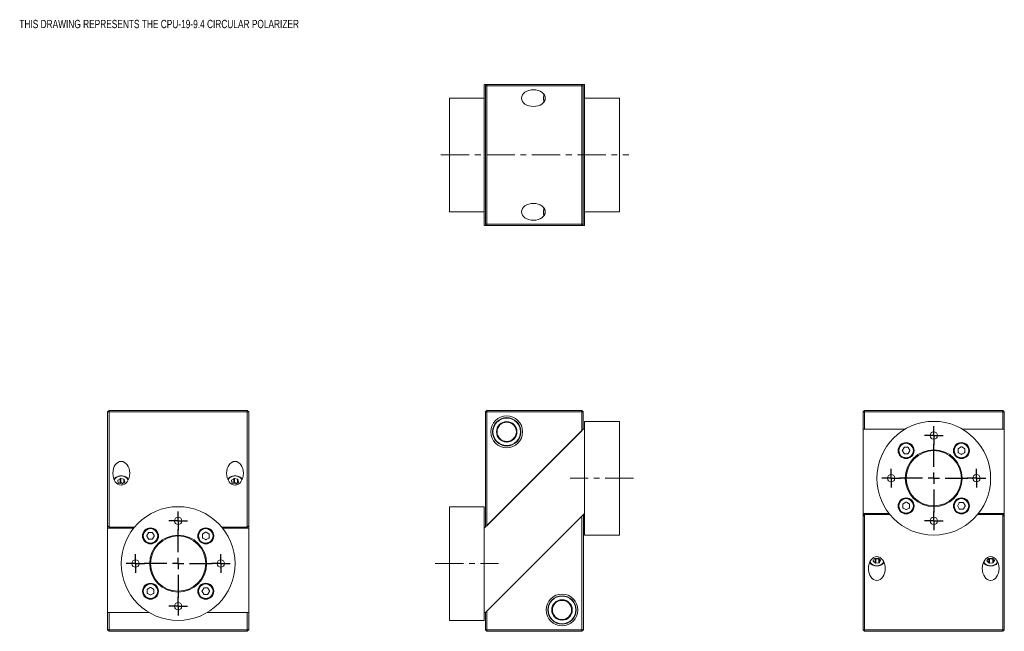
# Model space of a CAD drawing. Header units: inches. Extents: x 1.7 to 19.1, y 4.8 to 15.5.
import ezdxf

# ---------------------------------------------------------------- set-up
doc = ezdxf.new("R2010")
doc.units = ezdxf.units.IN
doc.header["$MEASUREMENT"] = 0
doc.linetypes.add('CENTERX2', pattern=[0.8, 0.5, -0.1, 0.1, -0.1])
doc.layers.add('SLD-0', color=7, linetype='Continuous')
doc.styles.add('SLDTEXTSTYLE0', font='TXT', dxfattribs={"width": 0.75})

# ---------------------------------------------------------------- blocks, each defined once
blk = doc.blocks.new('SW_CENTERMARKSYMBOL_0')
at = {"layer": 'SLD-0', "color": 0}
for p, q in [((0, 0.2), (0, 0.6)), ((-0.2, 0), (-0.6, 0)), ((0, 0), (-0.1, 0)), ((0, 0), (0, 0.1)), ((0, 0), (0, -0.1)), ((0, 0), (0.1, 0)), ((0.2, 0), (0.6, 0)), ((0, -0.2), (0, -0.6))]:
    blk.add_line(p, q, dxfattribs=at)
blk = doc.blocks.new('SW_CENTERMARKSYMBOL_1')
at = {"layer": 'SLD-0', "color": 0}
for p, q in [((-0.1, 0), (-0.165, 0)), ((0, 0), (-0.1, 0)), ((0, 0.1), (0, 0.165)), ((0, 0), (0, 0.1)), ((0, 0), (0, -0.1)), ((0, 0), (0.1, 0)), ((0.1, 0), (0.165, 0)), ((0, -0.1), (0, -0.165))]:
    blk.add_line(p, q, dxfattribs=at)
blk = doc.blocks.new('SW_CENTERMARKSYMBOL_2')
at = {"layer": 'SLD-0', "color": 0}
for p, q in [((-0.1, 0), (-0.165, 0)), ((0, 0), (-0.1, 0)), ((0, 0.1), (0, 0.165)), ((0, 0), (0, 0.1)), ((0, 0), (0, -0.1)), ((0, 0), (0.1, 0)), ((0.1, 0), (0.165, 0)), ((0, -0.1), (0, -0.165))]:
    blk.add_line(p, q, dxfattribs=at)
blk = doc.blocks.new('SW_CENTERMARKSYMBOL_3')
at = {"layer": 'SLD-0', "color": 0}
for p, q in [((-0.1, 0), (-0.165, 0)), ((0, 0), (-0.1, 0)), ((0, 0.1), (0, 0.165)), ((0, 0), (0, 0.1)), ((0, 0), (0, -0.1)), ((0, 0), (0.1, 0)), ((0.1, 0), (0.165, 0)), ((0, -0.1), (0, -0.165))]:
    blk.add_line(p, q, dxfattribs=at)
blk = doc.blocks.new('SW_CENTERMARKSYMBOL_4')
at = {"layer": 'SLD-0', "color": 0}
for p, q in [((-0.1, 0), (-0.165, 0)), ((0, 0), (-0.1, 0)), ((0, 0.1), (0, 0.165)), ((0, 0), (0, 0.1)), ((0, 0), (0, -0.1)), ((0, 0), (0.1, 0)), ((0.1, 0), (0.165, 0)), ((0, -0.1), (0, -0.165))]:
    blk.add_line(p, q, dxfattribs=at)
blk = doc.blocks.new('SW_CENTERMARKSYMBOL_5')
at = {"layer": 'SLD-0', "color": 0}
for p, q in [((0, 0.2), (0, 0.6)), ((-0.2, 0), (-0.6, 0)), ((0, 0), (-0.1, 0)), ((0, 0), (0, 0.1)), ((0, 0), (0, -0.1)), ((0, 0), (0.1, 0)), ((0.2, 0), (0.6, 0)), ((0, -0.2), (0, -0.6))]:
    blk.add_line(p, q, dxfattribs=at)
blk = doc.blocks.new('SW_CENTERMARKSYMBOL_6')
at = {"layer": 'SLD-0', "color": 0}
for p, q in [((-0.1, 0), (-0.165, 0)), ((0, 0), (-0.1, 0)), ((0, 0.1), (0, 0.165)), ((0, 0), (0, 0.1)), ((0, 0), (0, -0.1)), ((0, 0), (0.1, 0)), ((0.1, 0), (0.165, 0)), ((0, -0.1), (0, -0.165))]:
    blk.add_line(p, q, dxfattribs=at)
blk = doc.blocks.new('SW_CENTERMARKSYMBOL_7')
at = {"layer": 'SLD-0', "color": 0}
for p, q in [((-0.1, 0), (-0.165, 0)), ((0, 0), (-0.1, 0)), ((0, 0.1), (0, 0.165)), ((0, 0), (0, 0.1)), ((0, 0), (0, -0.1)), ((0, 0), (0.1, 0)), ((0.1, 0), (0.165, 0)), ((0, -0.1), (0, -0.165))]:
    blk.add_line(p, q, dxfattribs=at)
blk = doc.blocks.new('SW_CENTERMARKSYMBOL_8')
at = {"layer": 'SLD-0', "color": 0}
for p, q in [((-0.1, 0), (-0.165, 0)), ((0, 0), (-0.1, 0)), ((0, 0.1), (0, 0.165)), ((0, 0), (0, 0.1)), ((0, 0), (0, -0.1)), ((0, 0), (0.1, 0)), ((0.1, 0), (0.165, 0)), ((0, -0.1), (0, -0.165))]:
    blk.add_line(p, q, dxfattribs=at)
blk = doc.blocks.new('SW_CENTERMARKSYMBOL_9')
at = {"layer": 'SLD-0', "color": 0}
for p, q in [((-0.1, 0), (-0.165, 0)), ((0, 0), (-0.1, 0)), ((0, 0.1), (0, 0.165)), ((0, 0), (0, 0.1)), ((0, 0), (0, -0.1)), ((0, 0), (0.1, 0)), ((0.1, 0), (0.165, 0)), ((0, -0.1), (0, -0.165))]:
    blk.add_line(p, q, dxfattribs=at)

msp = doc.modelspace()

# ---------------------------------------------------------------- linework, layer by layer
at = {"color": 7, "linetype": 'Continuous', "lineweight": 15}
for p, q in [((9.917, 13.942), (9.917, 14.398)), ((9.961, 14.398), (9.917, 14.398)), ((9.936, 14.373), (9.961, 14.398)), ((9.936, 14.373), (9.961, 14.373)), ((9.936, 11.943), (9.936, 14.373)), ((9.961, 14.373), (9.961, 14.398)), ((9.961, 14.398), (11.631, 14.398)), ((11.631, 14.373), (9.961, 14.373)), ((9.961, 14.373), (9.961, 11.943)), ((11.657, 14.398), (11.631, 14.398)), ((11.631, 14.373), (11.631, 14.398)), ((11.656, 14.373), (11.631, 14.398)), ((11.631, 11.943), (11.631, 14.373)), ((11.631, 14.373), (11.656, 14.373)), ((11.656, 14.373), (11.656, 11.943)), ((11.657, 11.918), (11.657, 14.398)), ((11.657, 14.398), (11.677, 14.398)), ((11.677, 14.398), (11.677, 13.668)), ((9.917, 14.158), (9.302, 14.158)), ((9.302, 12.158), (9.302, 14.158)), ((12.292, 14.158), (11.677, 14.158)), ((12.292, 14.158), (12.292, 12.158)), ((9.917, 12.373), (9.917, 13.942)), ((11.677, 13.668), (11.677, 12.648)), ((11.677, 12.648), (11.677, 11.918)), ((9.917, 11.918), (9.917, 12.373)), ((9.302, 12.158), (9.917, 12.158)), ((11.677, 12.158), (12.292, 12.158)), ((9.961, 11.918), (9.917, 11.918)), ((9.936, 11.943), (9.961, 11.943)), ((9.936, 11.943), (9.961, 11.918)), ((9.961, 11.943), (11.631, 11.943)), ((9.961, 11.918), (9.961, 11.943)), ((11.631, 11.918), (9.961, 11.918)), ((11.631, 11.943), (11.656, 11.943)), ((11.631, 11.918), (11.631, 11.943)), ((11.631, 11.918), (11.656, 11.943)), ((11.657, 11.918), (11.631, 11.918)), ((11.677, 11.918), (11.657, 11.918)), ((3.319, 8.667), (3.294, 8.642)), ((3.319, 8.642), (3.319, 8.667)), ((3.319, 8.667), (5.749, 8.667)), ((5.749, 8.642), (5.749, 8.667)), ((5.774, 8.642), (5.749, 8.667)), ((9.936, 8.642), (9.961, 8.667)), ((9.961, 8.642), (9.961, 8.667)), ((9.961, 8.667), (11.631, 8.667)), ((11.631, 8.642), (11.631, 8.667)), ((11.631, 8.667), (11.656, 8.642)), ((16.579, 8.642), (16.604, 8.667)), ((16.604, 8.667), (19.034, 8.667)), ((16.604, 8.667), (16.604, 8.642)), ((19.034, 8.667), (19.034, 8.642)), ((19.034, 8.667), (19.059, 8.642)), ((3.319, 8.642), (3.294, 8.642)), ((3.294, 6.641), (3.294, 8.642)), ((5.749, 8.642), (3.319, 8.642)), ((3.319, 8.642), (3.319, 6.616)), ((5.749, 6.616), (5.749, 8.642)), ((5.749, 8.642), (5.774, 8.642)), ((5.774, 8.642), (5.774, 6.641)), ((9.936, 6.616), (9.936, 8.642)), ((9.936, 8.642), (9.961, 8.642)), ((9.961, 8.642), (9.961, 6.641)), ((11.631, 8.642), (9.961, 8.642)), ((11.631, 8.311), (11.631, 8.642)), ((11.631, 8.642), (11.656, 8.642)), ((11.656, 8.642), (11.656, 8.336)), ((16.579, 8.336), (16.579, 8.642)), ((16.579, 8.642), (16.604, 8.642)), ((16.604, 8.642), (16.604, 8.336)), ((19.034, 8.642), (16.604, 8.642)), ((19.034, 8.336), (19.034, 8.642)), ((19.034, 8.642), (19.059, 8.642)), ((19.059, 8.642), (19.059, 8.336)), ((11.657, 8.336), (9.917, 6.596)), ((9.961, 6.641), (11.631, 8.311)), ((11.677, 8.336), (11.657, 8.336)), ((12.292, 8.476), (11.677, 8.476)), ((11.677, 8.476), (11.677, 8.336)), ((11.677, 6.856), (11.677, 8.336)), ((12.292, 8.476), (12.292, 7.476)), ((16.579, 6.856), (16.579, 8.336)), ((17.309, 8.336), (16.579, 8.336)), ((19.059, 8.336), (18.329, 8.336)), ((19.059, 6.856), (19.059, 8.336)), ((17.296, 8.016), (17.268, 7.968)), ((17.36, 8.021), (17.306, 8.021)), ((17.398, 7.968), (17.371, 8.016)), ((18.246, 7.99), (18.246, 7.935)), ((18.299, 8.027), (18.252, 8)), ((18.358, 8), (18.311, 8.027)), ((18.364, 7.935), (18.364, 7.99)), ((17.268, 7.956), (17.296, 7.909)), ((17.306, 7.903), (17.36, 7.903)), ((17.371, 7.909), (17.398, 7.956)), ((18.252, 7.925), (18.299, 7.898)), ((18.311, 7.898), (18.358, 7.925)), ((3.515, 7.468), (3.474, 7.442)), ((3.515, 7.398), (3.515, 7.468)), ((3.579, 7.457), (3.527, 7.469)), ((3.527, 7.4), (3.527, 7.469)), ((3.579, 7.396), (3.579, 7.457)), ((3.597, 7.413), (3.586, 7.451)), ((3.586, 7.401), (3.586, 7.451)), ((5.515, 7.468), (5.474, 7.442)), ((5.515, 7.398), (5.515, 7.468)), ((5.579, 7.457), (5.527, 7.469)), ((5.527, 7.4), (5.527, 7.469)), ((5.579, 7.396), (5.579, 7.457)), ((5.597, 7.413), (5.586, 7.451)), ((5.586, 7.401), (5.586, 7.451)), ((12.292, 7.476), (12.292, 6.476)), ((3.471, 7.434), (3.481, 7.397)), ((3.474, 7.421), (3.474, 7.442)), ((3.489, 7.39), (3.541, 7.378)), ((3.515, 7.398), (3.499, 7.388)), ((3.569, 7.39), (3.527, 7.4)), ((3.552, 7.379), (3.593, 7.405)), ((3.597, 7.41), (3.597, 7.413)), ((5.471, 7.434), (5.481, 7.397)), ((5.474, 7.421), (5.474, 7.442)), ((5.489, 7.39), (5.541, 7.378)), ((5.515, 7.398), (5.499, 7.388)), ((5.569, 7.39), (5.527, 7.4)), ((5.552, 7.379), (5.593, 7.405)), ((5.597, 7.41), (5.597, 7.413)), ((9.917, 6.976), (9.302, 6.976)), ((9.302, 4.976), (9.302, 6.976)), ((9.917, 6.596), (9.917, 6.976)), ((17.274, 7.017), (17.274, 6.963)), ((17.327, 7.055), (17.28, 7.028)), ((17.28, 6.953), (17.327, 6.925)), ((17.386, 7.028), (17.339, 7.055)), ((17.339, 6.925), (17.386, 6.953)), ((17.392, 6.963), (17.392, 7.017)), ((18.268, 7.043), (18.241, 6.996)), ((18.241, 6.984), (18.268, 6.937)), ((18.333, 7.049), (18.278, 7.049)), ((18.278, 6.931), (18.333, 6.931)), ((18.37, 6.996), (18.343, 7.043)), ((18.343, 6.937), (18.37, 6.984)), ((9.937, 5.116), (11.677, 6.856)), ((11.633, 6.812), (9.963, 5.142)), ((11.633, 4.811), (11.633, 6.812)), ((11.658, 6.837), (11.658, 4.811)), ((11.677, 6.856), (11.677, 6.476)), ((16.579, 6.856), (17.035, 6.856)), ((16.579, 6.812), (16.579, 6.856)), ((16.579, 6.812), (16.604, 6.837)), ((16.579, 4.811), (16.579, 6.812)), ((16.604, 6.837), (16.604, 4.811)), ((16.604, 6.837), (17.05, 6.837)), ((18.588, 6.837), (19.034, 6.837)), ((18.604, 6.856), (19.059, 6.856)), ((19.034, 4.811), (19.034, 6.837)), ((19.034, 6.837), (19.059, 6.812)), ((19.059, 6.812), (19.059, 6.856)), ((19.059, 6.812), (19.059, 4.811)), ((3.294, 6.641), (3.294, 6.596)), ((3.319, 6.616), (3.294, 6.641)), ((3.749, 6.596), (3.294, 6.596)), ((3.294, 6.596), (3.294, 5.116)), ((3.765, 6.616), (3.319, 6.616)), ((5.749, 6.616), (5.303, 6.616)), ((5.774, 6.596), (5.318, 6.596)), ((5.774, 6.641), (5.749, 6.616)), ((5.774, 6.641), (5.774, 6.596)), ((5.774, 6.596), (5.774, 5.116)), ((9.917, 6.596), (9.917, 5.116)), ((4.01, 6.516), (3.983, 6.468)), ((3.983, 6.456), (4.01, 6.409)), ((4.075, 6.521), (4.02, 6.521)), ((4.113, 6.468), (4.085, 6.516)), ((4.085, 6.409), (4.113, 6.456)), ((4.961, 6.49), (4.961, 6.435)), ((5.014, 6.527), (4.967, 6.5)), ((4.967, 6.425), (5.014, 6.398)), ((5.073, 6.5), (5.026, 6.527)), ((5.026, 6.398), (5.073, 6.425)), ((5.079, 6.435), (5.079, 6.49)), ((11.677, 6.476), (12.292, 6.476)), ((4.02, 6.403), (4.075, 6.403)), ((16.774, 6.062), (16.754, 6.026)), ((16.78, 6.066), (16.79, 6.057)), ((16.838, 6.073), (16.784, 6.067)), ((16.801, 6.054), (16.855, 6.06)), ((16.882, 6.039), (16.849, 6.07)), ((16.855, 6.06), (16.855, 5.99)), ((18.774, 6.062), (18.754, 6.026)), ((18.78, 6.066), (18.79, 6.057)), ((18.838, 6.073), (18.784, 6.067)), ((18.801, 6.054), (18.855, 6.06)), ((18.882, 6.039), (18.849, 6.07)), ((18.855, 6.06), (18.855, 5.99)), ((16.756, 6.029), (16.756, 6.018)), ((16.756, 6.018), (16.79, 5.988)), ((16.79, 6.057), (16.79, 5.988)), ((16.801, 6.054), (16.801, 5.985)), ((16.801, 5.985), (16.855, 5.99)), ((16.864, 6.056), (16.864, 5.995)), ((16.864, 5.995), (16.884, 6.031)), ((16.884, 6.037), (16.884, 6.031)), ((18.756, 6.029), (18.756, 6.018)), ((18.756, 6.018), (18.79, 5.988)), ((18.79, 6.057), (18.79, 5.988)), ((18.801, 6.054), (18.801, 5.985)), ((18.801, 5.985), (18.855, 5.99)), ((18.864, 6.056), (18.864, 5.995)), ((18.864, 5.995), (18.884, 6.031)), ((18.884, 6.037), (18.884, 6.031)), ((4.042, 5.555), (3.995, 5.528)), ((4.101, 5.528), (4.054, 5.555)), ((4.983, 5.543), (4.955, 5.496)), ((5.047, 5.549), (4.993, 5.549)), ((5.085, 5.496), (5.058, 5.543)), ((3.989, 5.517), (3.989, 5.463)), ((3.995, 5.453), (4.042, 5.425)), ((4.054, 5.425), (4.101, 5.453)), ((4.107, 5.463), (4.107, 5.517)), ((4.955, 5.484), (4.983, 5.437)), ((4.993, 5.431), (5.047, 5.431)), ((5.058, 5.437), (5.085, 5.484)), ((3.294, 5.116), (4.024, 5.116)), ((3.294, 4.811), (3.294, 5.116)), ((3.319, 5.116), (3.319, 4.811)), ((5.044, 5.116), (5.774, 5.116)), ((5.749, 4.811), (5.749, 5.116)), ((5.774, 5.116), (5.774, 4.811)), ((9.917, 5.116), (9.937, 5.116)), ((9.917, 4.976), (9.917, 5.116)), ((9.938, 4.811), (9.938, 5.117)), ((9.963, 5.142), (9.963, 4.811)), ((9.302, 4.976), (9.917, 4.976)), ((3.319, 4.811), (3.294, 4.811)), ((3.319, 4.786), (3.294, 4.811)), ((3.319, 4.811), (5.749, 4.811)), ((3.319, 4.786), (3.319, 4.811)), ((5.749, 4.786), (3.319, 4.786)), ((5.749, 4.786), (5.749, 4.811)), ((5.774, 4.811), (5.749, 4.811)), ((5.774, 4.811), (5.749, 4.786)), ((9.963, 4.786), (9.938, 4.811)), ((9.963, 4.811), (9.938, 4.811)), ((9.963, 4.811), (11.633, 4.811)), ((9.963, 4.811), (9.963, 4.786)), ((11.633, 4.786), (9.963, 4.786)), ((11.658, 4.811), (11.633, 4.811)), ((11.633, 4.811), (11.633, 4.786)), ((11.658, 4.811), (11.633, 4.786)), ((16.604, 4.811), (16.579, 4.811)), ((16.579, 4.811), (16.604, 4.786)), ((16.604, 4.811), (19.034, 4.811)), ((16.604, 4.811), (16.604, 4.786)), ((19.034, 4.786), (16.604, 4.786)), ((19.034, 4.811), (19.059, 4.811)), ((19.034, 4.786), (19.059, 4.811)), ((19.034, 4.811), (19.034, 4.786))]:
    msp.add_line(p, q, dxfattribs=at)
for centre, radius in [((10.311, 8.292), 0.28), ((10.311, 8.292), 0.249), ((10.311, 8.292), 0.242), ((10.311, 8.292), 0.18), ((10.311, 8.292), 0.171), ((10.311, 8.292), 0.17), ((17.819, 7.476), 1), ((17.819, 8.226), 0.065), ((17.333, 7.962), 0.141), ((17.333, 7.962), 0.138), ((17.333, 7.962), 0.128), ((17.819, 7.476), 0.5), ((18.305, 7.962), 0.14), ((18.305, 7.962), 0.138), ((18.305, 7.962), 0.128), ((17.819, 7.476), 0.485), ((17.069, 7.476), 0.065), ((18.569, 7.476), 0.065), ((17.333, 6.99), 0.141), ((17.333, 6.99), 0.138), ((17.333, 6.99), 0.128), ((18.305, 6.99), 0.14), ((18.305, 6.99), 0.138), ((18.305, 6.99), 0.128), ((4.534, 5.976), 1), ((4.534, 6.726), 0.065), ((17.819, 6.726), 0.065), ((4.048, 6.462), 0.141), ((4.048, 6.462), 0.138), ((4.048, 6.462), 0.128), ((5.02, 6.462), 0.14), ((5.02, 6.462), 0.138), ((5.02, 6.462), 0.128), ((4.534, 5.976), 0.5), ((4.534, 5.976), 0.485), ((3.784, 5.976), 0.065), ((5.284, 5.976), 0.065), ((4.048, 5.49), 0.14), ((4.048, 5.49), 0.138), ((4.048, 5.49), 0.128), ((5.02, 5.49), 0.141), ((5.02, 5.49), 0.138), ((5.02, 5.49), 0.128), ((11.283, 5.161), 0.279), ((11.283, 5.161), 0.249), ((11.283, 5.161), 0.242), ((4.534, 5.226), 0.065), ((11.283, 5.161), 0.18), ((11.283, 5.161), 0.171), ((11.283, 5.161), 0.169)]:
    msp.add_circle(centre, radius, dxfattribs=at)
for centre, radius, start, end in [((11.132, 14.158), 0.174, 159.0849, 200.9151), ((11.132, 12.158), 0.174, 159.0849, 200.9151), ((17.278, 7.962), 0.0118, 150, 210), ((17.306, 8.01), 0.0118, 90, 150), ((17.36, 8.01), 0.0118, 30, 90), ((17.388, 7.962), 0.0118, 330, 30), ((18.258, 7.99), 0.0118, 120, 180), ((18.305, 8.017), 0.0118, 60, 120), ((18.353, 7.99), 0.0118, 0, 60), ((17.306, 7.915), 0.0118, 210, 270), ((17.36, 7.915), 0.0118, 270, 330), ((18.258, 7.935), 0.0118, 180, 240), ((18.305, 7.908), 0.0118, 240, 300), ((18.353, 7.935), 0.0118, 300, 0), ((3.534, 7.374), 0.144, 30.9091, 149.0909), ((3.523, 7.454), 0.0156, 76.008, 120.0002), ((3.577, 7.447), 0.0101, 21.3275, 80.9074), ((5.534, 7.374), 0.144, 30.9091, 149.0909), ((5.523, 7.454), 0.0156, 76.008, 120.0001), ((5.577, 7.447), 0.0101, 21.328, 80.9075), ((3.478, 7.436), 0.00716, 116.5452, 192.1589), ((3.491, 7.4), 0.0101, 201.3284, 260.9074), ((3.523, 7.385), 0.0156, 76.0079, 119.9999), ((3.545, 7.393), 0.0156, 256.0079, 299.9998), ((3.59, 7.411), 0.00716, 296.5471, 12.157), ((5.478, 7.436), 0.00716, 116.5471, 192.157), ((5.491, 7.4), 0.0101, 201.328, 260.9073), ((5.523, 7.385), 0.0156, 76.0079, 119.9998), ((5.545, 7.393), 0.0156, 256.0079, 299.9999), ((5.59, 7.411), 0.00716, 296.5452, 12.1589), ((17.286, 7.017), 0.0118, 120, 180), ((17.286, 6.963), 0.0118, 180, 240), ((17.333, 7.045), 0.0118, 60, 120), ((17.333, 6.936), 0.0118, 240, 300), ((17.38, 7.017), 0.0118, 0, 60), ((17.38, 6.963), 0.0118, 300, 0), ((18.251, 6.99), 0.0118, 150, 210), ((18.278, 7.037), 0.0118, 90, 150), ((18.278, 6.943), 0.0118, 210, 270), ((18.333, 7.037), 0.0118, 30, 90), ((18.333, 6.943), 0.0118, 270, 330), ((18.36, 6.99), 0.0118, 330, 30), ((3.993, 6.462), 0.0118, 150, 210), ((4.02, 6.51), 0.0118, 90, 150), ((4.02, 6.415), 0.0118, 210, 270), ((4.075, 6.51), 0.0118, 30, 90), ((4.075, 6.415), 0.0118, 270, 330), ((4.102, 6.462), 0.0118, 330, 30), ((4.973, 6.49), 0.0118, 120, 180), ((4.973, 6.435), 0.0118, 180, 240), ((5.02, 6.517), 0.0118, 60, 120), ((5.067, 6.49), 0.0118, 360, 60), ((5.067, 6.435), 0.0118, 300, 0), ((5.02, 6.408), 0.0118, 240, 300), ((16.784, 6.055), 0.0119, 92.5393, 145.6903), ((16.84, 6.058), 0.0145, 51.0697, 97.3841), ((16.853, 6.075), 0.0153, 275.615, 291.3507), ((18.784, 6.055), 0.0119, 92.5391, 145.691), ((18.84, 6.058), 0.0145, 51.0694, 97.3841), ((18.853, 6.075), 0.0153, 275.615, 291.3507), ((16.819, 6.079), 0.144, 210.9596, 329.0404), ((16.76, 6.023), 0.00651, 151.1372, 231.9675), ((16.799, 6.069), 0.0145, 231.0694, 277.3841), ((16.799, 5.999), 0.0145, 231.0681, 277.3841), ((16.854, 6.002), 0.0119, 272.5391, 325.691), ((16.878, 6.034), 0.00651, 331.1368, 51.9683), ((18.819, 6.079), 0.144, 210.9596, 329.0404), ((18.76, 6.023), 0.00651, 151.1379, 231.9668), ((18.799, 6.069), 0.0145, 231.0697, 277.3841), ((18.799, 5.999), 0.0145, 231.0683, 277.384), ((18.854, 6.002), 0.0119, 272.5393, 325.6903), ((18.878, 6.034), 0.00651, 331.1361, 51.969), ((4.048, 5.545), 0.0118, 60, 120), ((4.993, 5.537), 0.0118, 90, 150), ((5.047, 5.537), 0.0118, 30, 90), ((4.001, 5.517), 0.0118, 120, 180), ((4.001, 5.463), 0.0118, 180, 240), ((4.048, 5.436), 0.0118, 240, 300), ((4.095, 5.517), 0.0118, 0, 60), ((4.095, 5.463), 0.0118, 300, 360), ((4.965, 5.49), 0.0118, 150, 210), ((4.993, 5.443), 0.0118, 210, 270), ((5.047, 5.443), 0.0118, 270, 330), ((5.075, 5.49), 0.0118, 330, 30)]:
    msp.add_arc(centre, radius, start, end, dxfattribs=at)
for centre, major_axis in [((10.78, 14.158), (0.209, 0)), ((10.78, 12.158), (0.209, 0)), ((3.534, 7.563), (0, -0.209)), ((5.534, 7.563), (0, -0.209)), ((16.819, 5.889), (0, 0.209)), ((18.819, 5.889), (0, 0.209))]:
    msp.add_ellipse(centre, major_axis=major_axis, ratio=0.707107, dxfattribs=at)
for points, knots in [([(10.968, 14.222), (10.966, 14.218), (10.962, 14.207), (10.958, 14.188), (10.956, 14.165), (10.956, 14.142), (10.959, 14.12), (10.963, 14.104), (10.967, 14.096), (10.967, 14.095)], [0, 0, 0, 0, 0.105609, 0.276803, 0.448009, 0.619256, 0.790617, 0.962153, 1, 1, 1, 1]), ([(10.968, 12.222), (10.966, 12.218), (10.962, 12.207), (10.958, 12.188), (10.956, 12.165), (10.956, 12.142), (10.959, 12.12), (10.963, 12.104), (10.967, 12.096), (10.967, 12.095)], [0, 0, 0, 0, 0.105609, 0.276803, 0.448009, 0.619256, 0.790617, 0.962153, 1, 1, 1, 1]), ([(3.66, 7.457), (3.657, 7.461), (3.652, 7.47), (3.639, 7.482), (3.623, 7.494), (3.604, 7.503), (3.584, 7.511), (3.562, 7.515), (3.54, 7.517), (3.517, 7.517), (3.495, 7.513), (3.473, 7.507), (3.454, 7.499), (3.436, 7.488), (3.422, 7.475), (3.412, 7.465), (3.409, 7.458), (3.408, 7.457)], [0, 0, 0, 0, 0.057291, 0.127278, 0.197879, 0.268863, 0.340021, 0.411217, 0.482417, 0.553636, 0.624904, 0.696247, 0.767694, 0.839243, 0.910799, 0.982156, 1, 1, 1, 1]), ([(5.66, 7.457), (5.657, 7.461), (5.652, 7.47), (5.639, 7.482), (5.623, 7.494), (5.604, 7.503), (5.584, 7.511), (5.562, 7.515), (5.54, 7.517), (5.517, 7.517), (5.495, 7.513), (5.473, 7.507), (5.454, 7.499), (5.436, 7.488), (5.422, 7.475), (5.412, 7.465), (5.409, 7.458), (5.408, 7.457)], [0, 0, 0, 0, 0.057291, 0.127278, 0.197879, 0.268863, 0.340021, 0.411217, 0.482417, 0.553636, 0.624904, 0.696248, 0.767694, 0.839243, 0.910799, 0.982156, 1, 1, 1, 1]), ([(16.693, 5.996), (16.695, 5.992), (16.7, 5.984), (16.712, 5.972), (16.727, 5.96), (16.746, 5.95), (16.766, 5.943), (16.787, 5.938), (16.81, 5.935), (16.833, 5.935), (16.855, 5.938), (16.876, 5.944), (16.896, 5.952), (16.914, 5.962), (16.929, 5.975), (16.94, 5.986), (16.944, 5.993), (16.945, 5.996)], [0, 0, 0, 0, 0.046932, 0.116751, 0.187211, 0.258091, 0.329173, 0.400307, 0.471447, 0.542601, 0.613801, 0.685071, 0.756441, 0.827916, 0.899422, 0.970769, 1, 1, 1, 1]), ([(18.693, 5.996), (18.695, 5.992), (18.7, 5.984), (18.712, 5.972), (18.727, 5.96), (18.746, 5.95), (18.766, 5.943), (18.787, 5.938), (18.81, 5.935), (18.833, 5.935), (18.855, 5.938), (18.876, 5.944), (18.896, 5.952), (18.914, 5.962), (18.929, 5.975), (18.94, 5.986), (18.944, 5.993), (18.945, 5.996)], [0, 0, 0, 0, 0.046932, 0.11675, 0.187211, 0.258091, 0.329173, 0.400307, 0.471447, 0.542601, 0.613801, 0.685071, 0.756441, 0.827916, 0.899422, 0.970769, 1, 1, 1, 1])]:
    msp.add_open_spline(points, degree=3, knots=knots, dxfattribs=at)
at = {"layer": 'SLD-0', "color": 7, "linetype": 'CENTERX2', "lineweight": 0}
for p, q in [((9.153, 13.158), (12.457, 13.158)), ((12.542, 7.476), (11.427, 7.476)), ((9.052, 5.976), (10.167, 5.976))]:
    msp.add_line(p, q, dxfattribs=at)

# ---------------------------------------------------------------- block references
at = {"layer": 'SLD-0', "color": 7}
for name, p in [('SW_CENTERMARKSYMBOL_1', (17.819, 8.226)), ('SW_CENTERMARKSYMBOL_0', (17.819, 7.476)), ('SW_CENTERMARKSYMBOL_4', (17.069, 7.476)), ('SW_CENTERMARKSYMBOL_3', (18.569, 7.476)), ('SW_CENTERMARKSYMBOL_6', (4.534, 6.726)), ('SW_CENTERMARKSYMBOL_2', (17.819, 6.726)), ('SW_CENTERMARKSYMBOL_5', (4.534, 5.976)), ('SW_CENTERMARKSYMBOL_7', (3.784, 5.976)), ('SW_CENTERMARKSYMBOL_9', (5.284, 5.976)), ('SW_CENTERMARKSYMBOL_8', (4.534, 5.226))]:
    msp.add_blockref(name, p, dxfattribs=at)

# ---------------------------------------------------------------- texts
at = {"layer": 'SLD-0', "color": 7, "insert": (1.742, 15.533), "char_height": 0.14583, "attachment_point": 1, "style": 'SLDTEXTSTYLE0'}
msp.add_mtext('THIS DRAWING REPRESENTS THE CPU-19-9.4 CIRCULAR POLARIZER', dxfattribs=at)

doc.saveas('drawing.dxf')
